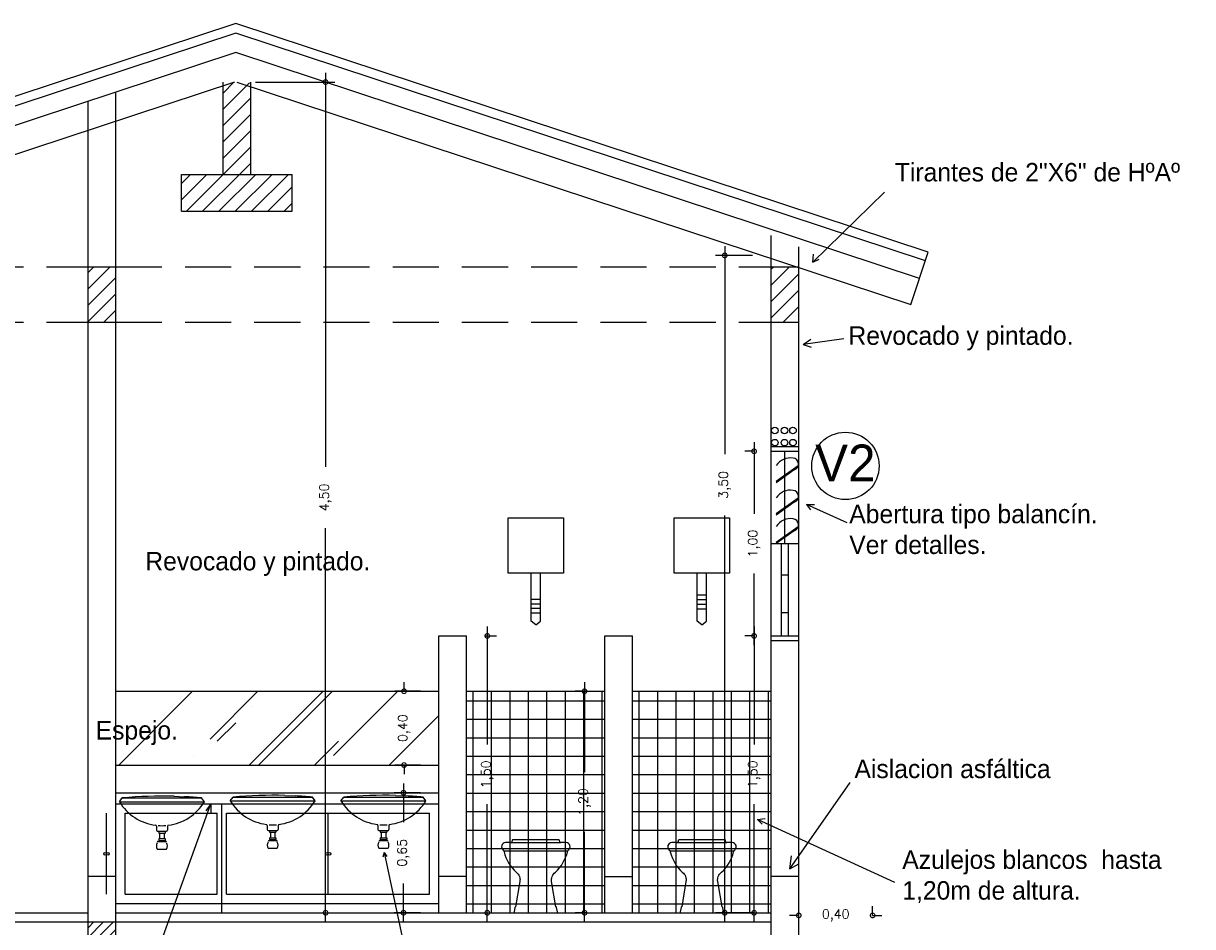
# Model space of a CAD drawing. Header units: millimetres. Extents: x 62 to 2583, y 6 to 513.
# Tile 19 of 20: x 2575.83 to 2582.17, y 480.25 to 485.14. Entities that reach past the tile are written whole.
import ezdxf

# ---------------------------------------------------------------- set-up
doc = ezdxf.new("R2010")
doc.units = ezdxf.units.MM
doc.linetypes.add('DASHED2', pattern=[0.375, 0.25, -0.125])
for name, color, linetype in [('Cotas', 3, 'Continuous'), ('EQUIPAMIENTO', 2, 'Continuous'), ('ESTRUCTURA', 1, 'Continuous'), ('PAREDES', 6, 'Continuous')]:
    doc.layers.add(name, color=color, linetype=linetype)
doc.styles.add('ARKITOR_TEXTOS', font='romans8.shx')
doc.dimstyles.new('COT50', dxfattribs={"dimtxt": 0.05, "dimasz": 0.05, "dimexe": 0.05, "dimexo": 0.1, "dimgap": 0.09, "dimtad": 0, "dimzin": 1, "dimtxsty": 'ARKITOR_TEXTOS', "dimblk": 'DOTSMALL', "dimcen": 0.09, "dimdle": 0.05, "dimclrd": 256, "dimclre": 3, "dimclrt": 7, "dimazin": 3, "dimtfac": 1, "dimtix": 1, "dimtofl": 0, "dimtmove": 2, "dimatfit": 3, "dimldrblk": 'NONE', "dimfxl": 1, "dimfxlon": 1, "dimtolj": 1, "dimtzin": 0, "dimarcsym": 0})
pattern_1 = [(45, (2463.669438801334, 495.6686034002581), (-0.3535533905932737, 0.3535533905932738), []), (45, (2464.022992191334, 495.6686034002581), (-0.3535533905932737, 0.3535533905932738), [0.625, -0.125, 0, -0.125])]
pattern_2 = [(0, (2463.669438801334, 495.6686034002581), (0, 0.1), []), (90, (2463.669438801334, 495.6686034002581), (-0.1, 6.123233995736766e-18), [])]
pattern_3 = [(45, (2519.086795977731, 501.9748816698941), (-0.04419417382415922, 0.04419417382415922), [])]

# ---------------------------------------------------------------- blocks, each defined once
blk = doc.blocks.new('bide_03')
for points in [[(0, 0), (0.1096917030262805, 0), (0.1147102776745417, 0), (0.1147102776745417, 0), (0.1161441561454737, 0.0007169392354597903), (0.1168610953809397, 0.001433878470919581), (0.1175780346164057, 0.002867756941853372), (0.1175780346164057, 0.004301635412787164), (0.1132763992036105, 0.02939450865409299), (0.1132763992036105, 0.02939450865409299), (0.1132763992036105, 0.02939450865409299), (0.1125594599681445, 0.03011144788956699), (0.1118425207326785, 0.03154532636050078), (0.1104086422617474, 0.03226226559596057), (0.1096917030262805, 0.03297920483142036), (0.0860327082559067, 0.1699145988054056), (0.0860327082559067, 0.1699145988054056), (0.08531576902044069, 0.1749331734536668), (0.08531576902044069, 0.1799517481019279), (0.0860327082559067, 0.1842533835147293), (0.0867496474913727, 0.1892719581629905), (0.0867496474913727, 0.1892719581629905), (0.08890046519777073, 0.1964413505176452), (0.09176822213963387, 0.2028938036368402), (0.09606985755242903, 0.2086293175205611), (0.1003714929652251, 0.2136478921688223), (0.1068239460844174, 0.2193834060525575), (0.1068239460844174, 0.2193834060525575), (0.1182949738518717, 0.2308544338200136), (0.12904906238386, 0.2437593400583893), (0.1390862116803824, 0.2566642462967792), (0.1476894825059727, 0.2702860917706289), (0.1548588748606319, 0.2846248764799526), (0.1620282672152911, 0.2996806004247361), (0.1677637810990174, 0.3147363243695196), (0.1720654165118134, 0.3305089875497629), (0.1720654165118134, 0.3305089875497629), (0.1727823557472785, 0.3333767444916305), (0.1742162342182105, 0.335527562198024), (0.1756501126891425, 0.3376783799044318), (0.1778009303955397, 0.3398291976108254), (0.1778009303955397, 0.3398291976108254), (0.1828195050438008, 0.3455647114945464), (0.1849703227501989, 0.3513002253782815), (0.1856872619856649, 0.3577526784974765), (0.1849703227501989, 0.3642051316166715), (0.1821025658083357, 0.3706575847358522), (0.1770839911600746, 0.3749592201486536), (0.1713484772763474, 0.3785439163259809), (0.1641790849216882, 0.3799777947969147), (0.1355015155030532, 0.3799777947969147), (0.1355015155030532, 0.3799777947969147), (0.1333506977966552, 0.3799777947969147), (0.1319168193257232, 0.3814116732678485), (0.1304829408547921, 0.3821286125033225), (0.1297660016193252, 0.3842794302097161), (0.128332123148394, 0.3914488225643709), (0.128332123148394, 0.3914488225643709), (0.127615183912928, 0.3928827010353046), (0.126181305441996, 0.3943165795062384), (0.124747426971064, 0.3950335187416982), (0.1233135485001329, 0.3950335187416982), (0, 0.3950335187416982), (-0.1225966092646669, 0.3950335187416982), (-0.1225966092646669, 0.3950335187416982), (-0.1240304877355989, 0.3950335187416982), (-0.1254643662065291, 0.3943165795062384), (-0.1268982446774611, 0.3928827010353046), (-0.127615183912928, 0.3914488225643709), (-0.12904906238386, 0.3842794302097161), (-0.12904906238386, 0.3842794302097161), (-0.1297660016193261, 0.3821286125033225), (-0.1311998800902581, 0.3814116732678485), (-0.1326337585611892, 0.3799777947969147), (-0.1347845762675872, 0.3799777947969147), (-0.1634621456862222, 0.3799777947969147), (-0.1634621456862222, 0.3799777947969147), (-0.1706315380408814, 0.3785439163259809), (-0.1763670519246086, 0.3749592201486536), (-0.1813856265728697, 0.3706575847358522), (-0.1842533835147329, 0.3642051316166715), (-0.1849703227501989, 0.3577526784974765), (-0.1842533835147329, 0.3513002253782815), (-0.1821025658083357, 0.3455647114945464), (-0.1770839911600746, 0.3398291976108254), (-0.1770839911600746, 0.3398291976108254), (-0.1749331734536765, 0.3376783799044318), (-0.1734992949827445, 0.335527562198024), (-0.1720654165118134, 0.3333767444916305), (-0.1713484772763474, 0.3305089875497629), (-0.1713484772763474, 0.3305089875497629), (-0.1670468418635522, 0.3147363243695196), (-0.1613113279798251, 0.2996806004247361), (-0.1541419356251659, 0.2846248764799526), (-0.1469725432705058, 0.2702860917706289), (-0.1383692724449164, 0.2566642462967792), (-0.128332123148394, 0.2437593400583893), (-0.1175780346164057, 0.2308544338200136), (-0.1061070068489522, 0.2193834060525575), (-0.09965455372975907, 0.2136478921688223), (-0.09965455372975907, 0.2136478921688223), (-0.09535291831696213, 0.2086293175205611), (-0.09105128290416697, 0.2028938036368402), (-0.08818352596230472, 0.1964413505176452), (-0.08603270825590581, 0.1892719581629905), (-0.08603270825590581, 0.1892719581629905), (-0.0853157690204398, 0.1842533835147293), (-0.08459882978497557, 0.1799517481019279), (-0.0853157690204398, 0.1749331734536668), (-0.08603270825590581, 0.1699145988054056), (-0.1089747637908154, 0.03297920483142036), (-0.1089747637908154, 0.03297920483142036), (-0.1104086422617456, 0.03226226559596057), (-0.1111255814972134, 0.03154532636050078), (-0.1118425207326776, 0.03011144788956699), (-0.1125594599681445, 0.02939450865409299), (-0.1125594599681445, 0.02939450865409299), (-0.1168610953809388, 0.004301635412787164), (-0.1168610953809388, 0.004301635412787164), (-0.1168610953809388, 0.002867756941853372), (-0.1161441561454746, 0.001433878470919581), (-0.1154272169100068, 0.0007169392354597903), (-0.1139933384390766, 0), (-0.1089747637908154, 0), (0, 0)], [(-0.1770839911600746, 0.3398291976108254), (-0.1770839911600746, 0.3398291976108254), (-0.1742162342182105, 0.3376783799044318), (-0.1706315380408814, 0.336244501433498), (-0.1670468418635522, 0.335527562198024), (-0.1634621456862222, 0.3348106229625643), (0, 0.3348106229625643), (0.1641790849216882, 0.3348106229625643), (0.1641790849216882, 0.3348106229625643), (0.1677637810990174, 0.335527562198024), (0.1713484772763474, 0.336244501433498), (0.1749331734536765, 0.3376783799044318), (0.1778009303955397, 0.3398291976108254)], [(-0.1347845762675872, 0.3799777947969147), (0, 0.3799777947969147), (0.1355015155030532, 0.3799777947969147)]]:
    blk.add_lwpolyline(points)
blk = doc.blocks.new('_DotSmall')
at = {"color": 0, "linetype": 'ByBlock', "const_width": 0.5}
blk.add_lwpolyline([(-0.0625, 0, 1), (0.0625, 0, 1)], format="xyb", close=True, dxfattribs=at)
blk = doc.blocks.new('*D138')
at = {"layer": 'Cotas', "lineweight": -2, "transparency": 16777216}
for p, q in [((2577.89557005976, 481.5205075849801), (2577.89557005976, 481.5705075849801)), ((2577.89557005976, 481.1205075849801), (2577.89557005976, 481.0705075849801))]:
    blk.add_line(p, q, dxfattribs=at)
at = {"layer": 'Cotas', "color": 3, "lineweight": -2, "transparency": 16777216}
for p, q in [((2577.983818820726, 481.5205075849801), (2577.84557005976, 481.5205075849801)), ((2577.983818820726, 481.1205075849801), (2577.84557005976, 481.1205075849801))]:
    blk.add_line(p, q, dxfattribs=at)
at = {"layer": 'Defpoints', "color": 0, "transparency": 16777216}
for p in [(2578.083818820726, 481.5205075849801), (2577.89557005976, 481.1205075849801), (2578.083818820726, 481.1205075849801)]:
    blk.add_point(p, dxfattribs=at)
at = {"layer": 'Cotas', "lineweight": -2, "transparency": 16777216, "xscale": 0.05, "yscale": 0.05, "zscale": 0.05}
for p, rotation in [((2577.89557005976, 481.5205075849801), 270), ((2577.89557005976, 481.1205075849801), 90)]:
    blk.add_blockref('_DotSmall', p, dxfattribs=dict(at, rotation=rotation))
at = {"layer": 'Cotas', "color": 7, "transparency": 16777216, "insert": (2577.89557005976, 481.3205075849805), "char_height": 0.05, "attachment_point": 5, "rotation": 90, "style": 'ARKITOR_TEXTOS'}
blk.add_mtext('\\A1;0,40', dxfattribs=at)
blk = doc.blocks.new('_None')
blk = doc.blocks.new('*D139')
at = {"layer": 'Cotas', "color": 3, "lineweight": -2, "transparency": 16777216}
for p, q in [((2577.983818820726, 480.9705075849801), (2577.84244505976, 480.9705075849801)), ((2577.983818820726, 480.3205075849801), (2577.84244505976, 480.3205075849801))]:
    blk.add_line(p, q, dxfattribs=at)
at = {"layer": 'Cotas', "lineweight": -2, "transparency": 16777216}
for p, q in [((2577.89244505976, 481.0205075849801), (2577.89244505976, 480.8116980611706)), ((2577.89244505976, 480.2705075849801), (2577.89244505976, 480.4793171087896))]:
    blk.add_line(p, q, dxfattribs=at)
at = {"layer": 'Defpoints', "color": 0, "transparency": 16777216}
for p in [(2578.083818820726, 480.9705075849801), (2577.89244505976, 480.3205075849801), (2578.083818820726, 480.3205075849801)]:
    blk.add_point(p, dxfattribs=at)
at = {"layer": 'Cotas', "lineweight": -2, "transparency": 16777216, "xscale": 0.05, "yscale": 0.05, "zscale": 0.05}
for p, rotation in [((2577.89244505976, 480.9705075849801), 90), ((2577.89244505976, 480.3205075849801), 270)]:
    blk.add_blockref('_DotSmall', p, dxfattribs=dict(at, rotation=rotation))
at = {"layer": 'Cotas', "color": 7, "transparency": 16777216, "insert": (2577.89244505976, 480.6455075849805), "char_height": 0.05, "attachment_point": 5, "rotation": 90, "style": 'ARKITOR_TEXTOS'}
blk.add_mtext('\\A1;0,65', dxfattribs=at)
blk = doc.blocks.new('*D140')
at = {"layer": 'Cotas', "lineweight": -2, "transparency": 16777216}
for p, q in [((2578.346326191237, 481.8705075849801), (2578.346326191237, 481.2319361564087)), ((2578.346326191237, 480.2705075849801), (2578.346326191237, 480.9090790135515))]:
    blk.add_line(p, q, dxfattribs=at)
at = {"layer": 'Cotas', "color": 3, "lineweight": -2, "transparency": 16777216}
for p, q in [((2578.333818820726, 481.8205075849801), (2578.396326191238, 481.8205075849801)), ((2578.333818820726, 480.3205075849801), (2578.396326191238, 480.3205075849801))]:
    blk.add_line(p, q, dxfattribs=at)
at = {"layer": 'Defpoints', "color": 0, "transparency": 16777216}
for p in [(2578.233818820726, 481.8205075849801), (2578.346326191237, 481.8205075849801), (2578.233818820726, 480.3205075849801)]:
    blk.add_point(p, dxfattribs=at)
at = {"layer": 'Cotas', "lineweight": -2, "transparency": 16777216, "xscale": 0.05, "yscale": 0.05, "zscale": 0.05}
for p, rotation in [((2578.346326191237, 481.8205075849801), 90), ((2578.346326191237, 480.3205075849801), 270)]:
    blk.add_blockref('_DotSmall', p, dxfattribs=dict(at, rotation=rotation))
at = {"layer": 'Cotas', "color": 7, "transparency": 16777216, "insert": (2578.346326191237, 481.0705075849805), "char_height": 0.05, "attachment_point": 5, "rotation": 90, "style": 'ARKITOR_TEXTOS'}
blk.add_mtext('\\A1;1,50', dxfattribs=at)
blk = doc.blocks.new('*D141')
at = {"layer": 'Cotas', "lineweight": -2, "transparency": 16777216}
for p, q in [((2578.873273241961, 481.5705075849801), (2578.873273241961, 481.0819361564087)), ((2578.873273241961, 480.2705075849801), (2578.873273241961, 480.7590790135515))]:
    blk.add_line(p, q, dxfattribs=at)
at = {"layer": 'Cotas', "color": 3, "lineweight": -2, "transparency": 16777216}
for p, q in [((2578.883818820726, 481.5205075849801), (2578.823273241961, 481.5205075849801)), ((2578.883818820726, 480.3205075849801), (2578.823273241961, 480.3205075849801))]:
    blk.add_line(p, q, dxfattribs=at)
at = {"layer": 'Defpoints', "color": 0, "transparency": 16777216}
for p in [(2578.873273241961, 481.5205075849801), (2578.983818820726, 481.5205075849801), (2578.983818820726, 480.3205075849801)]:
    blk.add_point(p, dxfattribs=at)
at = {"layer": 'Cotas', "lineweight": -2, "transparency": 16777216, "xscale": 0.05, "yscale": 0.05, "zscale": 0.05}
for p, rotation in [((2578.873273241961, 481.5205075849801), 90), ((2578.873273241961, 480.3205075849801), 270)]:
    blk.add_blockref('_DotSmall', p, dxfattribs=dict(at, rotation=rotation))
at = {"layer": 'Cotas', "color": 7, "transparency": 16777216, "insert": (2578.873273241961, 480.9205075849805), "char_height": 0.05, "attachment_point": 5, "rotation": 90, "style": 'ARKITOR_TEXTOS'}
blk.add_mtext('\\A1;1,20', dxfattribs=at)
blk = doc.blocks.new('*D142')
at = {"layer": 'Cotas', "lineweight": -2, "transparency": 16777216}
for p, q in [((2579.791840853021, 481.8705075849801), (2579.791840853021, 481.2319361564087)), ((2579.791840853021, 480.2705075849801), (2579.791840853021, 480.9090790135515))]:
    blk.add_line(p, q, dxfattribs=at)
at = {"layer": 'Cotas', "color": 3, "lineweight": -2, "transparency": 16777216}
for p, q in [((2579.791840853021, 481.8205075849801), (2579.741840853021, 481.8205075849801)), ((2579.791840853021, 480.3205075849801), (2579.741840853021, 480.3205075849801))]:
    blk.add_line(p, q, dxfattribs=at)
at = {"layer": 'Defpoints', "color": 0, "transparency": 16777216}
for p in [(2579.791840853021, 481.8205075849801), (2579.883818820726, 481.8205075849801), (2579.883818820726, 480.3205075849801)]:
    blk.add_point(p, dxfattribs=at)
at = {"layer": 'Cotas', "lineweight": -2, "transparency": 16777216, "xscale": 0.05, "yscale": 0.05, "zscale": 0.05}
for p, rotation in [((2579.791840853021, 481.8205075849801), 90), ((2579.791840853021, 480.3205075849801), 270)]:
    blk.add_blockref('_DotSmall', p, dxfattribs=dict(at, rotation=rotation))
at = {"layer": 'Cotas', "color": 7, "transparency": 16777216, "insert": (2579.791840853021, 481.0705075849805), "char_height": 0.05, "attachment_point": 5, "rotation": 90, "style": 'ARKITOR_TEXTOS'}
blk.add_mtext('\\A1;1,50', dxfattribs=at)
blk = doc.blocks.new('*D143')
at = {"layer": 'Cotas', "lineweight": -2, "transparency": 16777216}
for p, q in [((2579.791840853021, 482.8705075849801), (2579.791840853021, 482.4819361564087)), ((2579.791840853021, 481.7705075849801), (2579.791840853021, 482.1590790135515))]:
    blk.add_line(p, q, dxfattribs=at)
at = {"layer": 'Cotas', "color": 3, "lineweight": -2, "transparency": 16777216}
for p, q in [((2579.791840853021, 482.8205075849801), (2579.741840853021, 482.8205075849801)), ((2579.791840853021, 481.8205075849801), (2579.741840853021, 481.8205075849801))]:
    blk.add_line(p, q, dxfattribs=at)
at = {"layer": 'Defpoints', "color": 0, "transparency": 16777216}
for p in [(2579.791840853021, 482.8205075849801), (2579.883818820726, 482.8205075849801), (2579.883818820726, 481.8205075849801)]:
    blk.add_point(p, dxfattribs=at)
at = {"layer": 'Cotas', "lineweight": -2, "transparency": 16777216, "xscale": 0.05, "yscale": 0.05, "zscale": 0.05}
for p, rotation in [((2579.791840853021, 482.8205075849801), 90), ((2579.791840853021, 481.8205075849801), 270)]:
    blk.add_blockref('_DotSmall', p, dxfattribs=dict(at, rotation=rotation))
at = {"layer": 'Cotas', "color": 7, "transparency": 16777216, "insert": (2579.791840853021, 482.3205075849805), "char_height": 0.05, "attachment_point": 5, "rotation": 90, "style": 'ARKITOR_TEXTOS'}
blk.add_mtext('\\A1;1,00', dxfattribs=at)
blk = doc.blocks.new('*D133')
at = {"layer": 'Cotas', "color": 3, "lineweight": -2, "transparency": 16777216}
for p, q in [((2579.783818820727, 483.8814831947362), (2579.582692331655, 483.8814831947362)), ((2579.783818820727, 480.3205075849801), (2579.582692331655, 480.3205075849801))]:
    blk.add_line(p, q, dxfattribs=at)
at = {"layer": 'Cotas', "lineweight": -2, "transparency": 16777216}
for p, q in [((2579.632692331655, 483.9314831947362), (2579.632692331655, 482.8046565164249)), ((2579.632692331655, 480.2705075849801), (2579.632692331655, 482.472275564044))]:
    blk.add_line(p, q, dxfattribs=at)
at = {"layer": 'Defpoints', "color": 0, "transparency": 16777216}
for p in [(2579.632692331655, 483.8814831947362), (2579.883818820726, 483.8814831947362), (2579.883818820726, 480.3205075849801)]:
    blk.add_point(p, dxfattribs=at)
at = {"layer": 'Cotas', "lineweight": -2, "transparency": 16777216, "xscale": 0.05, "yscale": 0.05, "zscale": 0.05}
for p, rotation in [((2579.632692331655, 483.8814831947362), 90), ((2579.632692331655, 480.3205075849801), 270)]:
    blk.add_blockref('_DotSmall', p, dxfattribs=dict(at, rotation=rotation))
at = {"layer": 'Cotas', "color": 7, "transparency": 16777216, "insert": (2579.632692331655, 482.6384660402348), "char_height": 0.05, "attachment_point": 5, "rotation": 90, "style": 'ARKITOR_TEXTOS'}
blk.add_mtext('\\A1;3,50', dxfattribs=at)
blk = doc.blocks.new('*D144')
at = {"layer": 'Cotas', "color": 3, "lineweight": -2, "transparency": 16777216}
for p, q in [((2580.033818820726, 480.306210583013), (2580.033818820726, 480.356210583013)), ((2580.433818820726, 480.306210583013), (2580.433818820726, 480.356210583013))]:
    blk.add_line(p, q, dxfattribs=at)
at = {"layer": 'Cotas', "lineweight": -2, "transparency": 16777216}
for p, q in [((2580.033818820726, 480.306210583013), (2579.983818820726, 480.306210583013)), ((2580.433818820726, 480.306210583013), (2580.483818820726, 480.306210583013))]:
    blk.add_line(p, q, dxfattribs=at)
at = {"layer": 'Defpoints', "color": 0, "transparency": 16777216}
for p in [(2580.433818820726, 480.306210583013), (2580.033818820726, 480.2205075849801), (2580.433818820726, 480.2205075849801)]:
    blk.add_point(p, dxfattribs=at)
at = {"layer": 'Cotas', "lineweight": -2, "transparency": 16777216, "xscale": 0.05, "yscale": 0.05, "zscale": 0.05}
blk.add_blockref('_DotSmall', (2580.033818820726, 480.306210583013), dxfattribs=at)
at = {"layer": 'Cotas', "lineweight": -2, "transparency": 16777216, "xscale": 0.05, "yscale": 0.05, "zscale": 0.05, "rotation": 180}
blk.add_blockref('_DotSmall', (2580.433818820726, 480.306210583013), dxfattribs=at)
at = {"layer": 'Cotas', "color": 7, "transparency": 16777216, "insert": (2580.233818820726, 480.306210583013), "char_height": 0.05, "attachment_point": 5, "style": 'ARKITOR_TEXTOS'}
blk.add_mtext('\\A1;0,40', dxfattribs=at)
blk = doc.blocks.new('*D157')
at = {"layer": 'Defpoints', "color": 0, "transparency": 16777216}
for p in [(2576.98995675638, 484.8205075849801), (2576.98995675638, 480.3205075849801), (2577.470278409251, 480.3205075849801)]:
    blk.add_point(p, dxfattribs=at)
at = {"layer": 'ESTRUCTURA', "lineweight": -2, "transparency": 16777216}
for p, q in [((2577.470278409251, 484.8705075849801), (2577.470278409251, 482.7366980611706)), ((2577.470278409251, 480.2705075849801), (2577.470278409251, 482.4043171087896))]:
    blk.add_line(p, q, dxfattribs=at)
at = {"layer": 'ESTRUCTURA', "color": 3, "lineweight": -2, "transparency": 16777216}
for p, q in [((2577.08995675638, 484.8205075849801), (2577.520278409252, 484.8205075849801)), ((2577.08995675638, 480.3205075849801), (2577.520278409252, 480.3205075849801))]:
    blk.add_line(p, q, dxfattribs=at)
at = {"layer": 'ESTRUCTURA', "lineweight": -2, "transparency": 16777216, "xscale": 0.05, "yscale": 0.05, "zscale": 0.05}
for p, rotation in [((2577.470278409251, 484.8205075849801), 90), ((2577.470278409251, 480.3205075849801), 270)]:
    blk.add_blockref('_DotSmall', p, dxfattribs=dict(at, rotation=rotation))
at = {"layer": 'ESTRUCTURA', "color": 7, "transparency": 16777216, "insert": (2577.470278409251, 482.5705075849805), "char_height": 0.05, "attachment_point": 5, "rotation": 90, "style": 'ARKITOR_TEXTOS'}
blk.add_mtext('\\A1;4,50', dxfattribs=at)

msp = doc.modelspace()

# ---------------------------------------------------------------- hatches: boundary and pattern name
at = {"layer": 'Cotas'}
h = msp.add_hatch(dxfattribs=at)
h.set_pattern_fill('ANSI31', color=256, scale=0.5)
h.set_pattern_definition(pattern_3)
h.paths.add_polyline_path([(2577.06495675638, 484.8140579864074), (2577.042405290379, 484.8205075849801), (2576.953192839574, 484.8205075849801), (2576.91495675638, 484.8049069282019), (2576.91495675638, 484.3205075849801), (2577.06495675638, 484.3205075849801)])
h = msp.add_hatch(dxfattribs=at)
h.set_pattern_fill('ANSI31', color=256, scale=0.5)
h.set_pattern_definition(pattern_3)
h.paths.add_polyline_path([(2577.28995675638, 484.3205075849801), (2576.68995675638, 484.3205075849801), (2576.68995675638, 484.1205075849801), (2577.28995675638, 484.1205075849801)])
h = msp.add_hatch(dxfattribs=at)
h.set_pattern_fill('ANSI31', color=256, scale=0.5)
h.set_pattern_definition([(45, (2464.319438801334, 495.6686034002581), (-0.04419417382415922, 0.04419417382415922), [])])
h.paths.add_polyline_path([(2576.333818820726, 483.8205075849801), (2576.183818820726, 483.8205075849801), (2576.183818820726, 483.5205075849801), (2576.333818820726, 483.5205075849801)])
h = msp.add_hatch(dxfattribs=at)
h.set_pattern_fill('ANSI31', color=256, scale=0.5)
h.set_pattern_definition([(45, (2463.669438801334, 495.6686034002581), (-0.04419417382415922, 0.04419417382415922), [])])
h.paths.add_polyline_path([(2580.033818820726, 483.8205075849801), (2579.883818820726, 483.8205075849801), (2579.883818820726, 483.5205075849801), (2580.033818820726, 483.5205075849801)])
h = msp.add_hatch(dxfattribs=at)
h.set_pattern_fill('ANSI35', color=1, scale=2)
h.set_pattern_definition([(45, (2464.325578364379, 495.6686034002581), (-0.3535533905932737, 0.3535533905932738), []), (45, (2464.679131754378, 495.6686034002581), (-0.3535533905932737, 0.3535533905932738), [0.625, -0.125, 0, -0.125])])
h.paths.add_polyline_path([(2577.539958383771, 481.1205075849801), (2577.539958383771, 481.5205075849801), (2576.33995838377, 481.5205075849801), (2576.33995838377, 481.1205075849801)])
h = msp.add_hatch(dxfattribs=at)
h.set_pattern_fill('ANSI35', color=1, scale=2)
h.set_pattern_definition(pattern_1)
h.paths.add_polyline_path([(2577.033818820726, 481.5205075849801), (2576.883818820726, 481.5205075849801), (2576.883818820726, 481.1205075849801), (2577.033818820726, 481.1205075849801)])
h = msp.add_hatch(dxfattribs=at)
h.set_pattern_fill('ANSI35', color=1, scale=2)
h.set_pattern_definition(pattern_1)
h.paths.add_polyline_path([(2578.083818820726, 481.5205075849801), (2577.033818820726, 481.5205075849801), (2577.033818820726, 481.1205075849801), (2578.083818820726, 481.1205075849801)])
h = msp.add_hatch(dxfattribs=at)
h.set_pattern_fill('NET', color=1, scale=0.8)
h.set_pattern_definition(pattern_2)
h.paths.add_polyline_path([(2578.233818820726, 480.3205075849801), (2578.983818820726, 480.3205075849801), (2578.983818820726, 481.5205075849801), (2578.233818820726, 481.5205075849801)])
h = msp.add_hatch(dxfattribs=at)
h.set_pattern_fill('NET', color=1, scale=0.8)
h.set_pattern_definition(pattern_2)
h.paths.add_polyline_path([(2579.883818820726, 481.5205075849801), (2579.133818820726, 481.5205075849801), (2579.133818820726, 480.3205075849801), (2579.883818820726, 480.3205075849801)])
h = msp.add_hatch(dxfattribs=at)
h.set_pattern_fill('ANSI31', color=1, scale=0.3)
h.set_pattern_definition([(45, (2514.005658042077, 502.224881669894), (-0.02651650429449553, 0.02651650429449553), [])])
h.paths.add_polyline_path([(2576.333818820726, 480.2705075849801), (2576.183818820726, 480.2705075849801), (2576.183818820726, 479.8705075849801), (2576.333818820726, 479.8705075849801)])

# ---------------------------------------------------------------- linework, layer by layer
for p, q in [((2580.498021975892, 484.2240054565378), (2580.110356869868, 483.8455792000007)), ((2580.110356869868, 483.8455792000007), (2580.11412117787, 483.8876194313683)), ((2580.110356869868, 483.8455792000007), (2580.143516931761, 483.8606631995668)), ((2580.278211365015, 483.4295529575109), (2580.058321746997, 483.3988226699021)), ((2580.058321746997, 483.3988226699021), (2580.099948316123, 483.4277448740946)), ((2580.058321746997, 483.3988226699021), (2580.100853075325, 483.3843620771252)), ((2579.883818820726, 482.8455075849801), (2580.033818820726, 482.8455075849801)), ((2579.883818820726, 482.8205075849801), (2580.033818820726, 482.8205075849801)), ((2579.958818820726, 482.3205075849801), (2579.958818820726, 482.8205075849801)), ((2580.031174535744, 482.7414849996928), (2579.911559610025, 482.6560438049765)), ((2580.009375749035, 482.7197695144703), (2579.911559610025, 482.6498992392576)), ((2580.031174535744, 482.566511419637), (2579.911559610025, 482.4810702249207)), ((2580.009375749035, 482.5447959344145), (2579.911559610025, 482.4749256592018)), ((2580.075578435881, 482.5314753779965), (2580.119119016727, 482.532486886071)), ((2580.296319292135, 482.4323618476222), (2580.075578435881, 482.5314753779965)), ((2580.075578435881, 482.5314753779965), (2580.096844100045, 482.5041687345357)), ((2580.031174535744, 482.4120933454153), (2579.911559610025, 482.326652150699)), ((2580.009375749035, 482.3903778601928), (2579.911559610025, 482.3205075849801)), ((2579.883818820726, 482.3205075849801), (2580.033818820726, 482.3205075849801)), ((2579.940068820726, 481.8205075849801), (2579.940068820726, 482.3205075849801)), ((2579.977568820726, 481.8205075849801), (2579.977568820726, 482.3205075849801)), ((2578.583818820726, 481.9005075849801), (2578.583818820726, 482.160684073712)), ((2578.633818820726, 481.9005075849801), (2578.633818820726, 482.160684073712)), ((2579.483818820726, 481.9005075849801), (2579.483818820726, 482.160684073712)), ((2579.533818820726, 481.9005075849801), (2579.533818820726, 482.160684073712)), ((2579.977568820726, 482.1485294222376), (2579.940068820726, 482.1485294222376)), ((2579.483818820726, 482.0425473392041), (2579.533818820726, 482.0425473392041)), ((2578.583818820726, 482.0199351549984), (2578.633818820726, 482.0199351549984)), ((2578.583818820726, 481.9949351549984), (2578.633818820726, 481.9949351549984)), ((2579.483818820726, 482.0175473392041), (2579.533818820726, 482.0175473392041)), ((2579.483818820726, 481.9925473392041), (2579.533818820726, 481.9925473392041)), ((2578.583818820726, 481.9699351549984), (2578.633818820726, 481.9699351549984)), ((2578.583818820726, 481.9449351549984), (2578.633818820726, 481.9449351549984)), ((2579.483818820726, 481.9675473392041), (2579.533818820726, 481.9675473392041)), ((2579.977568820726, 481.9457857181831), (2579.940068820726, 481.9457857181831)), ((2578.608818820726, 481.8798095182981), (2578.583818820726, 481.9005075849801)), ((2578.608818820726, 481.8798095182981), (2578.633818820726, 481.9005075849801)), ((2579.508818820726, 481.8807843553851), (2579.483818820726, 481.9005075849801)), ((2579.508818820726, 481.8807843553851), (2579.533818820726, 481.9005075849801)), ((2579.883818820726, 481.8205075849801), (2580.033818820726, 481.8205075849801)), ((2579.883818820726, 481.7955075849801), (2580.033818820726, 481.7955075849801)), ((2576.333818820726, 481.5205075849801), (2578.083818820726, 481.5205075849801)), ((2578.233818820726, 481.5205075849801), (2578.983818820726, 481.5205075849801)), ((2579.133818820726, 481.5205075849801), (2579.883818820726, 481.5205075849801)), ((2576.333818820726, 481.1205075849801), (2578.083818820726, 481.1205075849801)), ((2579.985877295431, 480.5593076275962), (2580.312202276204, 481.0256586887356)), ((2576.333818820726, 480.9705075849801), (2578.083818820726, 480.9705075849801)), ((2576.376930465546, 479.5987915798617), (2576.848646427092, 480.9098885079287)), ((2576.848646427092, 480.9098885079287), (2576.822301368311, 480.8734954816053)), ((2576.848646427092, 480.9098885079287), (2576.848646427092, 480.8598885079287)), ((2579.809686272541, 480.8252802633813), (2579.85198567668, 480.8315835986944)), ((2580.555026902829, 480.4843236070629), (2579.809686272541, 480.8252802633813)), ((2579.809686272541, 480.8252802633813), (2579.835078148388, 480.8001188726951)), ((2577.787815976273, 480.646990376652), (2577.780877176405, 480.6212001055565)), ((2577.787815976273, 480.646990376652), (2578.2435404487, 478.5023310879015)), ((2577.787815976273, 480.646990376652), (2577.802930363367, 480.6257574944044)), ((2579.985877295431, 480.5593076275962), (2579.995149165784, 480.628564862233)), ((2579.985877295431, 480.5593076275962), (2580.033818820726, 480.5855080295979)), ((2576.333818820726, 480.5178093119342), (2576.183818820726, 480.5178093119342)), ((2578.233818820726, 480.5178093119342), (2578.083818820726, 480.5178093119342)), ((2580.033818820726, 480.5178093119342), (2579.883818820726, 480.5178093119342)), ((2579.133818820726, 480.5155978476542), (2578.983818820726, 480.5155978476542)), ((2576.333818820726, 480.3705075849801), (2578.083818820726, 480.3705075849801)), ((2573.933818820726, 480.2705075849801), (2579.883818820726, 480.2705075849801)), ((2574.083818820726, 480.3205075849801), (2576.183818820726, 480.3205075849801)), ((2576.333818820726, 480.3205075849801), (2579.883818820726, 480.3205075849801))]:
    msp.add_line(p, q, dxfattribs=at)
for points in [[(2578.458818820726, 482.460684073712), (2578.758818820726, 482.460684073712), (2578.758818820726, 482.160684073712), (2578.458818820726, 482.160684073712)], [(2579.358818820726, 482.460684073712), (2579.658818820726, 482.460684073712), (2579.658818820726, 482.160684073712), (2579.358818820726, 482.160684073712)]]:
    msp.add_lwpolyline(points, close=True, dxfattribs=at)
for centre, radius in [((2579.904736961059, 482.9335941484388), 0.01784654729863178), ((2579.956374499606, 482.9335941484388), 0.01784654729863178), ((2580.002412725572, 482.9335941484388), 0.01784654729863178), ((2580.286601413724, 482.7411132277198), 0.1825494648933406), ((2579.904808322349, 482.8672094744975), 0.01784654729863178), ((2579.956445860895, 482.8672094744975), 0.01784654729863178), ((2580.002484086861, 482.8672094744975), 0.01784654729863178), ((2576.276442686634, 480.6401980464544), 0.007376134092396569), ((2576.291194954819, 480.6401980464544), 0.007376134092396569), ((2577.476442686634, 480.6401980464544), 0.007376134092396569), ((2577.491194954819, 480.6401980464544), 0.007376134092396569)]:
    msp.add_circle(centre, radius, dxfattribs=at)
for centre, radius, start, end in [((2579.98883435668, 482.6928244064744), 0.09206065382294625, 81.19062894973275, 147.0757089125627), ((2579.999832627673, 482.7511481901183), 0.0327977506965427, 286.9159641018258, 84.57535654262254), ((2579.98883435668, 482.5178508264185), 0.09206065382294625, 81.19062894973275, 147.0757089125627), ((2579.999832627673, 482.5761746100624), 0.0327977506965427, 286.9159641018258, 84.57535654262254), ((2579.98883435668, 482.3634327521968), 0.09206065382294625, 81.19062894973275, 147.0757089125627), ((2579.999832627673, 482.4217565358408), 0.0327977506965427, 286.9159641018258, 84.57535654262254)]:
    msp.add_arc(centre, radius, start, end, dxfattribs=at)
at = {"layer": 'EQUIPAMIENTO'}
for p, q in [((2576.353818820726, 480.9222382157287), (2576.368818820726, 480.9422382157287)), ((2576.353818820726, 480.9222382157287), (2576.813818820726, 480.9222382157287)), ((2576.368818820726, 480.9422382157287), (2576.798818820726, 480.9422382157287)), ((2576.64976483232, 480.9512992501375), (2576.705551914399, 480.9490370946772)), ((2576.813818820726, 480.9222382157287), (2576.798818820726, 480.9422382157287)), ((2576.953818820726, 480.9268965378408), (2576.968818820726, 480.9468965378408)), ((2576.953818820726, 480.9268965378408), (2577.413818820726, 480.9268965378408)), ((2576.968818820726, 480.9468965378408), (2577.398818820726, 480.9468965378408)), ((2577.24976483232, 480.9559575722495), (2577.305551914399, 480.9536954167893)), ((2577.413818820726, 480.9268965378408), (2577.398818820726, 480.9468965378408)), ((2577.553818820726, 480.9268965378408), (2577.568818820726, 480.9468965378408)), ((2577.553818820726, 480.9268965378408), (2578.013818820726, 480.9268965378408)), ((2577.568818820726, 480.9468965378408), (2577.998818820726, 480.9468965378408)), ((2577.84976483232, 480.9559575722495), (2577.905551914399, 480.9536954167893)), ((2578.013818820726, 480.9268965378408), (2577.998818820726, 480.9468965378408)), ((2576.553818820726, 480.7894872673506), (2576.553818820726, 480.7672382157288)), ((2576.613818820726, 480.7894872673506), (2576.613818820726, 480.7672382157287)), ((2577.153818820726, 480.7941455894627), (2577.153818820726, 480.7718965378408)), ((2577.213818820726, 480.7941455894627), (2577.213818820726, 480.7718965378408)), ((2577.753818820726, 480.7941455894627), (2577.753818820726, 480.7718965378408)), ((2577.813818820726, 480.7941455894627), (2577.813818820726, 480.7718965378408)), ((2576.558818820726, 480.7622382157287), (2576.608818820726, 480.7622382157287)), ((2576.563818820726, 480.7072382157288), (2576.603818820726, 480.7072382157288)), ((2576.566318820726, 480.7622382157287), (2576.566318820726, 480.7522382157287)), ((2576.566318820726, 480.7622382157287), (2576.601318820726, 480.7622382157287)), ((2576.566318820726, 480.7522382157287), (2576.601318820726, 480.7522382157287)), ((2576.566318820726, 480.7222382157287), (2576.566318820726, 480.7122382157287)), ((2576.566318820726, 480.7222382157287), (2576.601318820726, 480.7222382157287)), ((2576.566318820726, 480.7122382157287), (2576.601318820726, 480.7122382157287)), ((2576.571318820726, 480.7522382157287), (2576.571318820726, 480.7222382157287)), ((2576.571318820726, 480.7522382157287), (2576.571318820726, 480.7222382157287)), ((2576.571318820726, 480.7122382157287), (2576.571318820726, 480.7072382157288)), ((2576.571318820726, 480.7122382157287), (2576.571318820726, 480.7072382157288)), ((2576.588676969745, 480.7122508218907), (2576.588676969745, 480.7072508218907)), ((2576.596318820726, 480.7522382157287), (2576.596318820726, 480.7222382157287)), ((2576.601318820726, 480.7622382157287), (2576.601318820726, 480.7522382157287)), ((2576.601318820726, 480.7222382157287), (2576.601318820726, 480.7122382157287)), ((2577.158818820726, 480.7668965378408), (2577.208818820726, 480.7668965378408)), ((2577.163818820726, 480.7118965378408), (2577.203818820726, 480.7118965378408)), ((2577.166318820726, 480.7668965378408), (2577.166318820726, 480.7568965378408)), ((2577.166318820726, 480.7668965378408), (2577.201318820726, 480.7668965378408)), ((2577.166318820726, 480.7568965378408), (2577.201318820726, 480.7568965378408)), ((2577.166318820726, 480.7268965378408), (2577.166318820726, 480.7168965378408)), ((2577.166318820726, 480.7268965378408), (2577.201318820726, 480.7268965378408)), ((2577.166318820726, 480.7168965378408), (2577.201318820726, 480.7168965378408)), ((2577.171318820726, 480.7568965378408), (2577.171318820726, 480.7268965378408)), ((2577.171318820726, 480.7568965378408), (2577.171318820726, 480.7268965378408)), ((2577.171318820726, 480.7168965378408), (2577.171318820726, 480.7118965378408)), ((2577.171318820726, 480.7168965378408), (2577.171318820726, 480.7118965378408)), ((2577.196318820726, 480.7568965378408), (2577.196318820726, 480.7268965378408)), ((2577.196318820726, 480.7168965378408), (2577.196318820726, 480.7118965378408)), ((2577.201318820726, 480.7668965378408), (2577.201318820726, 480.7568965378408)), ((2577.201318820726, 480.7268965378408), (2577.201318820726, 480.7168965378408)), ((2577.758818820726, 480.7668965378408), (2577.808818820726, 480.7668965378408)), ((2577.763818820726, 480.7118965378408), (2577.803818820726, 480.7118965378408)), ((2577.766318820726, 480.7668965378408), (2577.766318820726, 480.7568965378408)), ((2577.766318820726, 480.7668965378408), (2577.801318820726, 480.7668965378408)), ((2577.766318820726, 480.7568965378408), (2577.801318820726, 480.7568965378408)), ((2577.766318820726, 480.7268965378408), (2577.766318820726, 480.7168965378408)), ((2577.766318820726, 480.7268965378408), (2577.801318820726, 480.7268965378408)), ((2577.766318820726, 480.7168965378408), (2577.801318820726, 480.7168965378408)), ((2577.771318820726, 480.7568965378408), (2577.771318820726, 480.7268965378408)), ((2577.771318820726, 480.7568965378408), (2577.771318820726, 480.7268965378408)), ((2577.771318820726, 480.7168965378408), (2577.771318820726, 480.7118965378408)), ((2577.771318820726, 480.7168965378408), (2577.771318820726, 480.7118965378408)), ((2577.796318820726, 480.7568965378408), (2577.796318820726, 480.7268965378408)), ((2577.796318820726, 480.7168965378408), (2577.796318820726, 480.7118965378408)), ((2577.801318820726, 480.7668965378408), (2577.801318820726, 480.7568965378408)), ((2577.801318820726, 480.7268965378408), (2577.801318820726, 480.7168965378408)), ((2576.558818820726, 480.665655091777), (2576.608818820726, 480.665655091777)), ((2577.158818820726, 480.6703134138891), (2577.208818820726, 480.670313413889)), ((2577.758818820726, 480.6703134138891), (2577.808818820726, 480.670313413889))]:
    msp.add_line(p, q, dxfattribs=at)
for centre, radius, start, end in [((2576.583818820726, 481.0606997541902), 0.2684615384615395, 211.0482219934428, 262.6466148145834), ((2576.583818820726, 478.6359882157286), 2.316250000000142, 88.3685099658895, 95.32600153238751), ((2576.583818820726, 481.0606997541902), 0.2684615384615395, 277.3533851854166, 328.9517780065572), ((2576.583818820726, 478.6359882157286), 2.316250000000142, 84.67399846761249, 86.98736863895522), ((2577.183818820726, 481.0653580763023), 0.2684615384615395, 211.0482219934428, 262.6466148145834), ((2577.183818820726, 478.6406465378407), 2.316250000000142, 88.3685099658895, 95.32600153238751), ((2577.183818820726, 481.0653580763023), 0.2684615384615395, 277.3533851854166, 328.9517780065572), ((2577.183818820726, 478.6406465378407), 2.316250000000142, 84.67399846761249, 86.98736863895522), ((2577.783818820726, 481.0653580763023), 0.2684615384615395, 211.0482219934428, 262.6466148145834), ((2577.783818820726, 478.6406465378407), 2.316250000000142, 88.3685099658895, 95.32600153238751), ((2577.783818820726, 481.0653580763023), 0.2684615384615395, 277.3533851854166, 328.9517780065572), ((2577.783818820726, 478.6406465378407), 2.316250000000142, 84.67399846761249, 86.98736863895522), ((2576.548818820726, 480.7894872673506), 0.005, 0, 82.64661481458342), ((2576.583818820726, 481.0606997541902), 0.2684615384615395, 265.7591553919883, 274.4598927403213), ((2576.618818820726, 480.7894872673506), 0.005, 97.35338518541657, 180), ((2577.148818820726, 480.7941455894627), 0.005, 0, 82.64661481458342), ((2577.158818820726, 480.7718965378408), 0.005, 180, 270), ((2577.183818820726, 481.0653580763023), 0.2684615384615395, 265.7591553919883, 274.4598927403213), ((2577.208818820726, 480.7718965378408), 0.005, 270, 0), ((2577.218818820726, 480.7941455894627), 0.005, 97.35338518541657, 180), ((2577.748818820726, 480.7941455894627), 0.005, 0, 82.64661481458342), ((2577.758818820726, 480.7718965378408), 0.005, 180, 270), ((2577.783818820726, 481.0653580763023), 0.2684615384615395, 265.7591553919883, 274.4598927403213), ((2577.808818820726, 480.7718965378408), 0.005, 270, 0), ((2577.818818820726, 480.7941455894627), 0.005, 97.35338518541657, 180), ((2576.558818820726, 480.7672382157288), 0.005, 180, 270), ((2576.563818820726, 480.7022382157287), 0.005, 90, 180), ((2576.583818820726, 480.6822382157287), 0.03, 114.6243183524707, 123.5573097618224), ((2576.583818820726, 480.6822382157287), 0.03, 56.44269023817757, 65.3756816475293), ((2576.603818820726, 480.7022382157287), 0.005, 0, 90), ((2576.608818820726, 480.7672382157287), 0.005, 270, 0), ((2577.163818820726, 480.7068965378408), 0.005, 90, 180), ((2577.183818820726, 480.6868965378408), 0.03, 114.6243183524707, 123.5573097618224), ((2577.183818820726, 480.6868965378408), 0.03, 56.44269023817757, 65.3756816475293), ((2577.203818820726, 480.7068965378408), 0.005, 0, 90), ((2577.763818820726, 480.7068965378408), 0.005, 90, 180), ((2577.783818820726, 480.6868965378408), 0.03, 114.6243183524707, 123.5573097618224), ((2577.783818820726, 480.6868965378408), 0.03, 56.44269023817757, 65.3756816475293), ((2577.803818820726, 480.7068965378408), 0.005, 0, 90), ((2576.583818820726, 480.6822382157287), 0.03, 146.4426902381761, 213.5573097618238), ((2576.583818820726, 480.6822382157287), 0.03, 326.442690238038, 33.55730976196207), ((2577.183818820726, 480.6868965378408), 0.03, 146.4426902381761, 213.5573097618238), ((2577.183818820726, 480.6868965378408), 0.03, 326.442690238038, 33.55730976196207), ((2577.783818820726, 480.6868965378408), 0.03, 146.4426902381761, 213.5573097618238), ((2577.783818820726, 480.6868965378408), 0.03, 326.442690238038, 33.55730976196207)]:
    msp.add_arc(centre, radius, start, end, dxfattribs=at)
at = {"layer": 'ESTRUCTURA'}
msp.add_line((2580.641345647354, 483.6147885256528), (2580.735412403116, 483.8996594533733), dxfattribs=at)
for points in [[(2580.735412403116, 483.8996594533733), (2576.983818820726, 485.1384669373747), (2573.232225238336, 483.8996594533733)], [(2580.719734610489, 483.8521809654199), (2576.983818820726, 485.0858115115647), (2573.247903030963, 483.8521809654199)], [(2580.688379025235, 483.7572239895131), (2576.983818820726, 484.9805006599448), (2573.279258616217, 483.7572239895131)], [(2576.977680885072, 484.8205075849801), (2573.326291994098, 483.6147885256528)], [(2576.98995675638, 484.8205075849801), (2580.641345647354, 483.6147885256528)]]:
    msp.add_lwpolyline(points, dxfattribs=at)
at = {"layer": 'PAREDES'}
for p, q in [((2576.333818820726, 479.8705075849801), (2576.333818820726, 484.7658652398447)), ((2576.91495675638, 484.3205075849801), (2576.91495675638, 484.8205075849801)), ((2577.06495675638, 484.3205075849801), (2577.06495675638, 484.8205075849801)), ((2576.183818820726, 479.8705075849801), (2576.183818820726, 484.7163339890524)), ((2576.68995675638, 484.3205075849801), (2577.28995675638, 484.3205075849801)), ((2576.68995675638, 484.1205075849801), (2576.68995675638, 484.3205075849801)), ((2577.28995675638, 484.1205075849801), (2577.28995675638, 484.3205075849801)), ((2576.68995675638, 484.1205075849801), (2577.28995675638, 484.1205075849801)), ((2579.883818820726, 480.1205075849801), (2579.883818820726, 483.9894297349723)), ((2580.033818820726, 480.1205075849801), (2580.033818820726, 483.9284541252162)), ((2576.183818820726, 483.8205075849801), (2576.333818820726, 483.8205075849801)), ((2579.883818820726, 483.8205075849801), (2580.033818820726, 483.8205075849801)), ((2576.183818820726, 483.5205075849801), (2576.333818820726, 483.5205075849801)), ((2579.883818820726, 483.5205075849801), (2580.033818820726, 483.5205075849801)), ((2576.333818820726, 480.3205075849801), (2576.333818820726, 481.8205075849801)), ((2578.083818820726, 480.3205075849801), (2578.083818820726, 481.8205075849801)), ((2578.083818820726, 481.8205075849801), (2578.233818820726, 481.8205075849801)), ((2578.233818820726, 480.3205075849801), (2578.233818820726, 481.8205075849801)), ((2578.983818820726, 480.3205075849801), (2578.983818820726, 481.8205075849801)), ((2578.983818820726, 481.8205075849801), (2579.133818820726, 481.8205075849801)), ((2579.133818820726, 480.3205075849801), (2579.133818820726, 481.8205075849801)), ((2576.333818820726, 480.9098885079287), (2578.083818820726, 480.9098885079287)), ((2576.908818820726, 480.3205075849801), (2576.908818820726, 480.9098885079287)), ((2576.283818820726, 480.4205075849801), (2576.283818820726, 480.8598885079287)), ((2576.383818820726, 480.4205075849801), (2576.383818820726, 480.8598885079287)), ((2576.383818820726, 480.8598885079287), (2576.883818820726, 480.8598885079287)), ((2576.883818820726, 480.4205075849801), (2576.883818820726, 480.8598885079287)), ((2576.933818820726, 480.4205075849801), (2576.933818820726, 480.8598885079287)), ((2576.933818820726, 480.8598885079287), (2578.033818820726, 480.8598885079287)), ((2577.483818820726, 480.4205075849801), (2577.483818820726, 480.8598885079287)), ((2578.033818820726, 480.4205075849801), (2578.033818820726, 480.8598885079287)), ((2576.383818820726, 480.4205075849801), (2576.883818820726, 480.4205075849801)), ((2576.933818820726, 480.4205075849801), (2578.033818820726, 480.4205075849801)), ((2576.183818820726, 480.2705075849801), (2576.333818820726, 480.2705075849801))]:
    msp.add_line(p, q, dxfattribs=at)
at = {"layer": 'PAREDES', "linetype": 'DASHED2'}
for p, q in [((2574.083818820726, 483.8205075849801), (2576.183818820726, 483.8205075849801)), ((2576.333818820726, 483.8205075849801), (2579.883818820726, 483.8205075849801)), ((2574.083818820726, 483.5205075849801), (2576.183818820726, 483.5205075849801)), ((2576.333818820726, 483.5205075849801), (2579.883818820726, 483.5205075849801))]:
    msp.add_line(p, q, dxfattribs=at)

# ---------------------------------------------------------------- block references
at = {"layer": 'Cotas'}
for p in [(2578.608818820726, 480.3205075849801), (2579.508818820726, 480.3205075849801)]:
    msp.add_blockref('bide_03', p, dxfattribs=at)

# ---------------------------------------------------------------- texts
at = {"layer": 'Cotas', "attachment_point": 1}
for s, width, insert, char_height in [('Tirantes de 2"X6" de HºAº', 2.383577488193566, (2580.554239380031, 484.382385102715), 0.1), ('Revocado y pintado.', 1.382143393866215, (2580.303009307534, 483.4971762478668), 0.1), ('V2', 0.3256470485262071, (2580.122531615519, 482.8569782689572), 0.2), ('Abertura tipo balancín. Ver detalles. ', 1.516201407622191, (2580.307418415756, 482.5307225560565), 0.1), ('Revocado y pintado.', 1.382143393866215, (2576.493677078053, 482.2753978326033), 0.1), ('Espejo.', 0.4486893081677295, (2576.224665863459, 481.3591059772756), 0.1), ('Aislacion asfáltica ', 1.17818008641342, (2580.335524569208, 481.1500038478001), 0.1), ('Azulejos blancos  hasta 1,20m de altura.', 1.502190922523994, (2580.594662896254, 480.6583029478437), 0.1)]:
    msp.add_mtext_dynamic_manual_height_columns(s, width=width, gutter_width=1, heights=[0], dxfattribs=dict(at, insert=insert, char_height=char_height))

# ---------------------------------------------------------------- dimensions: what is measured, and where the dimension line sits
at = {"layer": 'Cotas'}
dim = msp.add_linear_dim(base=(2579.632692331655, 483.8814831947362), p1=(2579.883818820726, 480.3205075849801), p2=(2579.883818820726, 483.8814831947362), angle=90, text='3,50', dimstyle='COT50', dxfattribs=at)
dim.commit()
dim.dimension.update_dxf_attribs({"geometry": '*D133', "text_midpoint": (2579.632692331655, 482.6384660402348), "dimtype": 160})
for base, p1, p2, picture, middle in [((2579.791840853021, 482.8205075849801), (2579.883818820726, 481.8205075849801), (2579.883818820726, 482.8205075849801), '*D143', (2579.791840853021, 482.3205075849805)), ((2578.346326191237, 481.8205075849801), (2578.233818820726, 480.3205075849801), (2578.233818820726, 481.8205075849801), '*D140', (2578.346326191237, 481.0705075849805)), ((2579.791840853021, 481.8205075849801), (2579.883818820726, 480.3205075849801), (2579.883818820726, 481.8205075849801), '*D142', (2579.791840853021, 481.0705075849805)), ((2577.89557005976, 481.1205075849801), (2578.083818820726, 481.5205075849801), (2578.083818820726, 481.1205075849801), '*D138', (2577.89557005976, 481.3205075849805)), ((2578.873273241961, 481.5205075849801), (2578.983818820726, 480.3205075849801), (2578.983818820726, 481.5205075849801), '*D141', (2578.873273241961, 480.9205075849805)), ((2577.89244505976, 480.3205075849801), (2578.083818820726, 480.9705075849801), (2578.083818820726, 480.3205075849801), '*D139', (2577.89244505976, 480.6455075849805))]:
    dim = msp.add_linear_dim(base=base, p1=p1, p2=p2, angle=90, dimstyle='COT50', dxfattribs=at)
    dim.commit()
    dim.dimension.update_dxf_attribs({"geometry": picture, "text_midpoint": middle})
dim = msp.add_linear_dim(base=(2580.433818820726, 480.306210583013), p1=(2580.033818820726, 480.2205075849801), p2=(2580.433818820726, 480.2205075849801), dimstyle='COT50', dxfattribs=at)
dim.commit()
dim.dimension.update_dxf_attribs({"geometry": '*D144', "text_midpoint": (2580.233818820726, 480.306210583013)})
at = {"layer": 'ESTRUCTURA'}
dim = msp.add_linear_dim(base=(2577.470278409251, 480.3205075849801), p1=(2576.98995675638, 484.8205075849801), p2=(2576.98995675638, 480.3205075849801), angle=90, dimstyle='COT50', dxfattribs=at)
dim.commit()
dim.dimension.update_dxf_attribs({"geometry": '*D157', "text_midpoint": (2577.470278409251, 482.5705075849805)})

doc.saveas('drawing.dxf')
